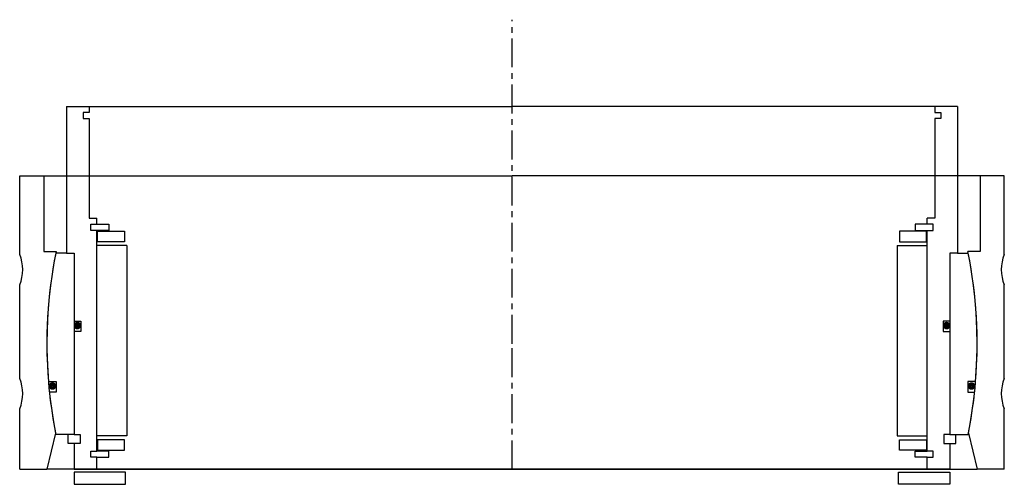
# Model space of a CAD drawing. Header units: millimetres. Extents: x -163 to 163, y -5 to 149.
import ezdxf

# ---------------------------------------------------------------- set-up
doc = ezdxf.new("R2010")
doc.units = ezdxf.units.MM
doc.header["$LTSCALE"] = 0.3
doc.header["$MEASUREMENT"] = 0
doc.linetypes.add('CENTER', pattern=[50.8, 31.75, -6.35, 6.35, -6.35])
doc.layers.get('0').update_dxf_attribs({"linetype": 'CONTINUOUS'})
doc.layers.add('Center', color=1, linetype='CENTER')

# ---------------------------------------------------------------- blocks, each defined once
blk = doc.blocks.new('house4S250')
for p, q in [((-163, 29.5), (-163, 55.5)), ((-163, 55.5), (-155, 55.5)), ((-155, 55.5), (0, 55.5)), ((-155, 55.5), (-155, 30.5)), ((155, 55.5), (0, 55.5)), ((163, 55.5), (155, 55.5)), ((155, 55.5), (155, 30.5)), ((163, 29.5), (163, 55.5)), ((-155, 30.5), (-150.95, 30.5)), ((155, 30.5), (150.95, 30.5)), ((-163, -11.5), (-163, 19.5)), ((163, -11.5), (163, 19.5)), ((-163, -41.5), (-163, -21.5)), ((163, -41.5), (163, -21.5)), ((-151.13, -29.6), (-154, -41.5)), ((151.13, -29.6), (154, -41.5)), ((-163, -41.5), (-154, -41.5)), ((0, -41.5), (-154, -41.5)), ((0, -41.5), (154, -41.5)), ((163, -41.5), (154, -41.5))]:
    blk.add_line(p, q)
for centre, radius, start, end in [((-175, 24.5), 13, 337.3801, 22.6199), ((0, 0), 154, 168.5769, 191.083), ((0, 0), 154, 348.917, 11.4231), ((175, 24.5), 13, 157.3801, 202.6199), ((-175, -16.5), 13, 337.3801, 22.6199), ((175, -16.5), 13, 157.3801, 202.6199)]:
    blk.add_arc(centre, radius, start, end)
blk = doc.blocks.new('innerhouse-4S255')
for p, q in [((-147.5, 78.5), (-147.5, 30)), ((-147.5, 78.5), (-140, 78.5)), ((-140, 78.5), (0, 78.5)), ((-140, 78.5), (-140, 76.5)), ((140, 78.5), (0, 78.5)), ((147.5, 78.5), (140, 78.5)), ((140, 78.5), (140, 76.5)), ((147.5, 78.5), (147.5, 30)), ((-140, 76.5), (-142, 76.5)), ((-142, 76.5), (-142, 74.5)), ((140, 76.5), (142, 76.5)), ((142, 76.5), (142, 74.5)), ((-142, 74.5), (-140, 74.5)), ((-140, 74.5), (-140, 41.5)), ((140, 74.5), (140, 41.5)), ((142, 74.5), (140, 74.5)), ((-140, 41.5), (-137.5, 41.5)), ((-139.5, 39.5), (-137.5, 39.5)), ((-139.5, 37.5), (-139.5, 39.5)), ((-137.5, 39.5), (-137.5, 41.5)), ((-137.5, 39.5), (-133.5, 39.5)), ((-133.5, 39.5), (-133.5, 37.5)), ((137.5, 39.5), (133.5, 39.5)), ((133.5, 39.5), (133.5, 37.5)), ((140, 41.5), (137.5, 41.5)), ((137.5, 39.5), (137.5, 41.5)), ((139.5, 39.5), (137.5, 39.5)), ((139.5, 37.5), (139.5, 39.5)), ((-137.5, 37.5), (-139.5, 37.5)), ((-137.5, -35.5), (-137.5, 37.5)), ((-133.5, 37.5), (-137.5, 37.5)), ((-137.25, 37.25), (-128.25, 37.25)), ((-137.25, 33.75), (-137.25, 37.25)), ((-128.25, 37.25), (-128.25, 33.75)), ((137.25, 37.25), (128.25, 37.25)), ((128.25, 37.25), (128.25, 33.75)), ((133.5, 37.5), (137.5, 37.5)), ((137.25, 33.75), (137.25, 37.25)), ((137.5, -35.5), (137.5, 37.5)), ((137.5, 37.5), (139.5, 37.5)), ((-128.25, 33.75), (-137.25, 33.75)), ((128.25, 33.75), (137.25, 33.75)), ((-147.5, 30), (-151.05, 30)), ((-147.5, 30), (-145, 30)), ((-145, 30), (-145, -30)), ((-145, 30), (-145, 7.5)), ((-127.5, 32.5), (-137.5, 32.5)), ((-127.5, 32.5), (-127.5, -30.5)), ((127.5, 32.5), (137.5, 32.5)), ((127.5, 32.5), (127.5, -30.5)), ((145, 30), (145, -30)), ((147.5, 30), (145, 30)), ((145, 30), (145, 7.5)), ((147.5, 30), (151.05, 30)), ((-145, 7.5), (-142.8, 7.5)), ((-142.8, 7.5), (-142.8, 4)), ((142.8, 7.5), (142.8, 4)), ((145, 7.5), (142.8, 7.5)), ((-145, 4), (-145, -30)), ((-142.8, 4), (-145, 4)), ((142.8, 4), (145, 4)), ((145, 4), (145, -30)), ((-153.49, -12.5), (-150.88, -12.5)), ((-150.88, -12.5), (-150.88, -16)), ((153.49, -12.5), (150.88, -12.5)), ((150.88, -12.5), (150.88, -16)), ((-150.88, -16), (-153.17, -16)), ((150.88, -16), (153.17, -16)), ((-145, -30), (-151.05, -30)), ((-147, -33), (-147, -30)), ((-145, -30), (-143, -30)), ((-143, -30), (-143, -33)), ((-127.5, -30.5), (-137.5, -30.5)), ((-128.25, -31.75), (-137.25, -31.75)), ((-137.25, -31.75), (-137.25, -35.25)), ((-128.25, -35.25), (-128.25, -31.75)), ((127.5, -30.5), (137.5, -30.5)), ((128.25, -31.75), (137.25, -31.75)), ((128.25, -35.25), (128.25, -31.75)), ((137.25, -31.75), (137.25, -35.25)), ((143, -30), (143, -33)), ((145, -30), (143, -30)), ((145, -30), (151.05, -30)), ((147, -33), (147, -30)), ((-145, -33), (-147, -33)), ((-143, -33), (-145, -33)), ((-145, -33), (-145, -41.5)), ((-139.5, -35.5), (-137.5, -35.5)), ((-139.5, -37.5), (-139.5, -35.5)), ((-133.5, -35.5), (-137.5, -35.5)), ((-137.25, -35.25), (-128.25, -35.25)), ((-133.5, -37.5), (-133.5, -35.5)), ((137.25, -35.25), (128.25, -35.25)), ((133.5, -35.5), (137.5, -35.5)), ((133.5, -37.5), (133.5, -35.5)), ((139.5, -35.5), (137.5, -35.5)), ((139.5, -37.5), (139.5, -35.5)), ((143, -33), (145, -33)), ((145, -33), (147, -33)), ((145, -33), (145, -41.5)), ((-137.5, -37.5), (-139.5, -37.5)), ((-137.5, -37.5), (-133.5, -37.5)), ((-137.5, -41.5), (-137.5, -37.5)), ((137.5, -37.5), (133.5, -37.5)), ((137.5, -37.5), (139.5, -37.5)), ((137.5, -41.5), (137.5, -37.5)), ((-145, -41.5), (-137.5, -41.5)), ((-137.5, -41.5), (0, -41.5)), ((137.5, -41.5), (0, -41.5)), ((145, -41.5), (137.5, -41.5)), ((-128, -42.5), (-145, -42.5)), ((-145, -42.5), (-145, -46.5)), ((-128, -46.5), (-128, -42.5)), ((128, -42.5), (145, -42.5)), ((128, -46.5), (128, -42.5)), ((145, -42.5), (145, -46.5)), ((-145, -46.5), (-128, -46.5)), ((145, -46.5), (128, -46.5))]:
    blk.add_line(p, q)
at = {"const_width": 1.2}
for points in [[(-143.26, 6, -1), (-144.56, 6, -1)], [(143.26, 6, 1), (144.56, 6, 1)], [(-151.5, -14, -1), (-152.8, -14, -1)], [(151.5, -14, 1), (152.8, -14, 1)]]:
    blk.add_lwpolyline(points, format="xyb", close=True, dxfattribs=at)
for start, end in [(168.7667, 184.6558), (355.3442, 11.2333), (185.9636, 191.2333), (348.7667, 354.0364)]:
    blk.add_arc((0, 0), 154, start, end)
at = {"layer": 'Center'}
for p, q in [((0, 0), (0, 107.19)), ((0, -41.5), (0, 0))]:
    blk.add_line(p, q, dxfattribs=at)

msp = doc.modelspace()

# ---------------------------------------------------------------- block references
for name in ['innerhouse-4S255', 'house4S250']:
    msp.add_blockref(name, (0, 41.5))

doc.saveas('drawing.dxf')
